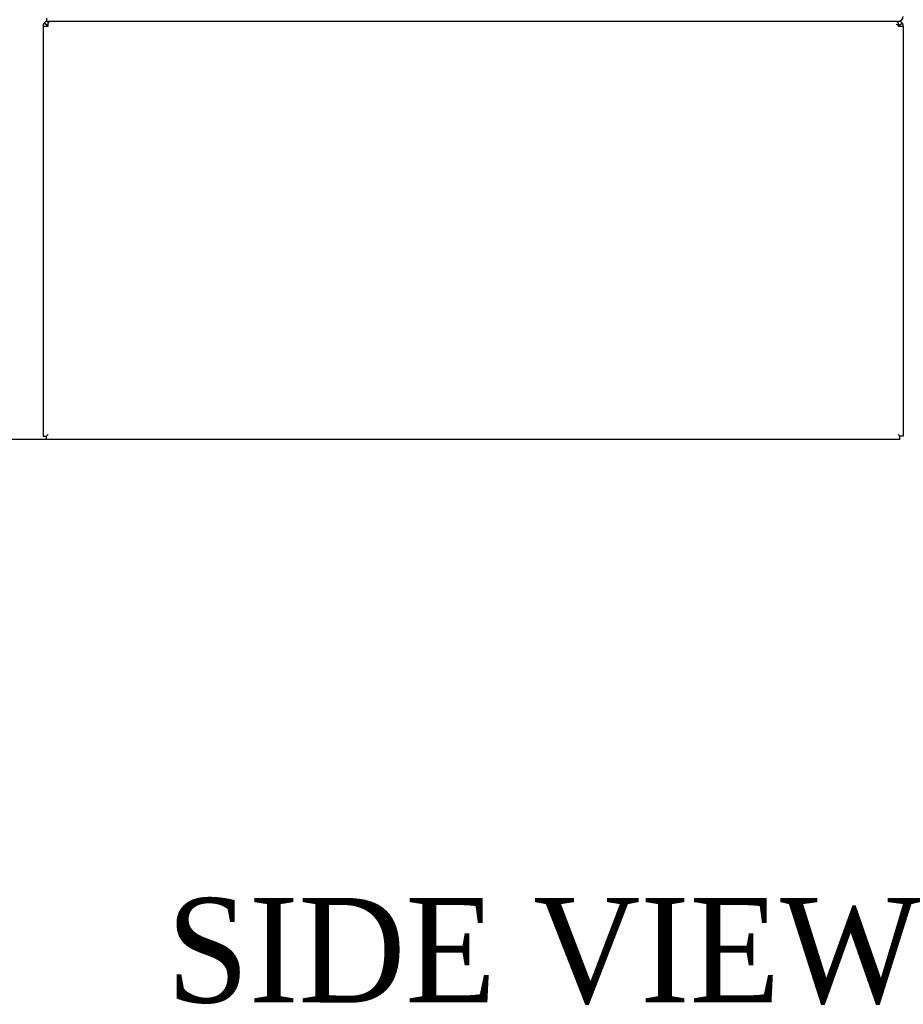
# Model space of a CAD drawing. Header units: inches. Extents: x 2 to 538, y -2 to 358.
# Tile 3 of 43: x 27 to 53, y 122 to 150. Entities that reach past the tile are written whole.
import ezdxf
from ezdxf.enums import TextEntityAlignment as Align
from ezdxf.lldxf.tags import DXFTag

# ---------------------------------------------------------------- set-up
doc = ezdxf.new("R2010")
doc.units = ezdxf.units.IN
doc.header["$MEASUREMENT"] = 0
for name, color, linetype in [('COM54926-1', 7, 'Continuous'), ('COM71190-4', 7, 'Continuous'), ('Default', 7, 'Continuous')]:
    doc.layers.add(name, color=color, linetype=linetype)
doc.styles.add('SEACAD_Times_New_Roman', font='times.ttf')
tags = doc.linetypes.add('HIDDEN2', pattern=[0.1875, 0.125, -0.0625]).pattern_tags.tags
tags[6:7] = [DXFTag(74, 4), DXFTag(75, 0), DXFTag(340, '0'), DXFTag(46, 0.0), DXFTag(50, 0.0), DXFTag(44, 0.0), DXFTag(45, 0.0)]
tags[4:5] = [DXFTag(74, 4), DXFTag(75, 0), DXFTag(340, '0'), DXFTag(46, 0.0), DXFTag(50, 0.0), DXFTag(44, 0.0), DXFTag(45, 0.0)]
doc.dimstyles.new('HAMMOND_(STH_-_540x360)', dxfattribs={"dimtxt": 2, "dimasz": 2.5, "dimexe": 1, "dimexo": 1, "dimgap": 0.5, "dimtad": 0, "dimtih": 1, "dimtoh": 1, "dimzin": 0, "dimdsep": 46, "dimtxsty": 'SEACAD_Times_New_Roman', "dimblk1": '_SE_FILLED', "dimblk2": '_SE_FILLED', "dimsah": 1, "dimcen": 1, "dimadec": 0, "dimazin": 0, "dimtfac": 0.8, "dimtofl": 0, "dimtmove": 0, "dimatfit": 3, "dimfxl": 0, "dimtolj": 1, "dimtzin": 0, "dimarcsym": 0})

# ---------------------------------------------------------------- blocks, each defined once
blk = doc.blocks.new('SE3')
at = {"layer": 'COM54926-1', "color": 7, "linetype": 'Continuous'}
for p, q in [((28.146, 150.361), (28.146, 150.417)), ((52.548, 150.361), (52.548, 150.417)), ((28.003, 150.274), (28.003, 138.512)), ((28.003, 150.274), (28.146, 150.274)), ((28.108, 150.303), (28.033, 150.361)), ((28.146, 150.274), (28.146, 150.361)), ((52.548, 150.361), (52.548, 150.274)), ((52.548, 150.274), (52.691, 150.274)), ((52.586, 150.303), (52.662, 150.361)), ((52.691, 150.274), (52.691, 138.512)), ((28.003, 138.512), (28.098, 138.512)), ((28.098, 138.512), (28.146, 138.56)), ((28.098, 138.512), (28.146, 138.56)), ((28.098, 138.417), (28.098, 138.512)), ((52.596, 138.512), (52.548, 138.56)), ((52.596, 138.512), (52.548, 138.56)), ((52.691, 138.512), (52.596, 138.512)), ((52.596, 138.417), (52.596, 138.512)), ((52.596, 138.417), (28.098, 138.417))]:
    blk.add_line(p, q, dxfattribs=at)
for centre, radius, start, end in [((28.146, 150.274), 0.143, 90, 142.4161), ((52.548, 150.274), 0.143, 37.5839, 90), ((28.146, 150.274), 0.143, 142.4162, 180), ((28.146, 150.274), 0.048, 142.4162, 180), ((28.146, 150.274), 0.048, 90, 142.4162), ((52.548, 150.274), 0.048, 37.5838, 90), ((52.548, 150.274), 0.048, 0, 37.5838), ((52.548, 150.274), 0.143, 0, 37.5838)]:
    blk.add_arc(centre, radius, start, end, dxfattribs=at)
at = {"layer": 'COM54926-1', "color": 7, "linetype": 'HIDDEN2'}
blk.add_arc((52.487, 150.212), 0.11, 56.0643, 87.8453, dxfattribs=at)
at = {"layer": 'COM54926-1', "color": 7, "linetype": 'Continuous'}
for points in [[(28.204, 150.417), (28.194, 150.417), (28.185, 150.412), (28.165, 150.393), (28.156, 150.379), (28.146, 150.361)], [(52.548, 150.361), (52.539, 150.379), (52.529, 150.393), (52.51, 150.412), (52.5, 150.417), (52.491, 150.417)]]:
    blk.add_open_spline(points, degree=3, knots=[0, 0, 0, 0, 0.5, 0.5, 1, 1, 1, 1], dxfattribs=at)
at = {"layer": 'COM71190-4', "color": 7, "linetype": 'Continuous'}
for p in [(28.098, 150.512), (52.548, 150.417)]:
    blk.add_line(p, (28.098, 150.417), dxfattribs=at)
blk.add_arc((52.548, 150.56), 0.143, 270, 0, dxfattribs=at)
blk = doc.blocks.new('DMBLK3522')
at = {"layer": 'Default', "linetype": 'Continuous'}
for points in [[(14.849, 220.042), (15.682, 220.042), (15.266, 222.542)], [(14.849, 140.917), (15.266, 138.417), (15.682, 140.917)]]:
    blk.add_hatch(color=7, dxfattribs=at).paths.add_polyline_path(points)
at = {"layer": 'Default', "color": 7, "linetype": 'Continuous'}
for p, q in [((27.098, 222.542), (14.266, 222.542)), ((15.266, 182.18), (15.266, 222.542)), ((15.266, 138.417), (15.266, 179.48)), ((39.347, 138.417), (14.266, 138.417))]:
    blk.add_line(p, q, dxfattribs=at)
at = {"layer": 'Default', "color": 7, "linetype": 'Continuous', "style": 'SEACAD_Times_New_Roman'}
blk.add_text('84.13', height=2, dxfattribs=at).set_placement((11.853, 181.48), align=Align.TOP_LEFT)
blk = doc.blocks.new('_SE_FILLED')
at = {"color": 0}
blk.add_line((0, 0), (-1, 0), dxfattribs=at)
blk.add_solid([(0, 0), (-1, -0.1665), (-1, 0.1665), (0, 0)], dxfattribs=at)

msp = doc.modelspace()

# ---------------------------------------------------------------- block references
at = {"layer": 'Default'}
msp.add_blockref('SE3', (0, 0), dxfattribs=at)

# ---------------------------------------------------------------- texts
at = {"layer": 'Default', "color": 7, "linetype": 'Continuous', "style": 'SEACAD_Times_New_Roman'}
msp.add_text('SIDE VIEW', height=3, dxfattribs=at).set_placement((31.53, 125.252), align=Align.TOP_LEFT)

# ---------------------------------------------------------------- dimensions: what is measured, and where the dimension line sits
at = {"layer": 'Default', "color": 7, "linetype": 'Continuous'}
dim = msp.add_linear_dim(base=(15.265809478, 222.542003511), p1=(40.347310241, 138.417003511), p2=(28.098310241, 222.542003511), angle=90, text='\\A1;<>', dimstyle='HAMMOND_(STH_-_540x360)', dxfattribs=at)
dim.commit()
dim.dimension.update_dxf_attribs({"geometry": 'DMBLK3522', "text_midpoint": (15.265809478, 180.479503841), "dimtype": 160})

doc.saveas('drawing.dxf')
